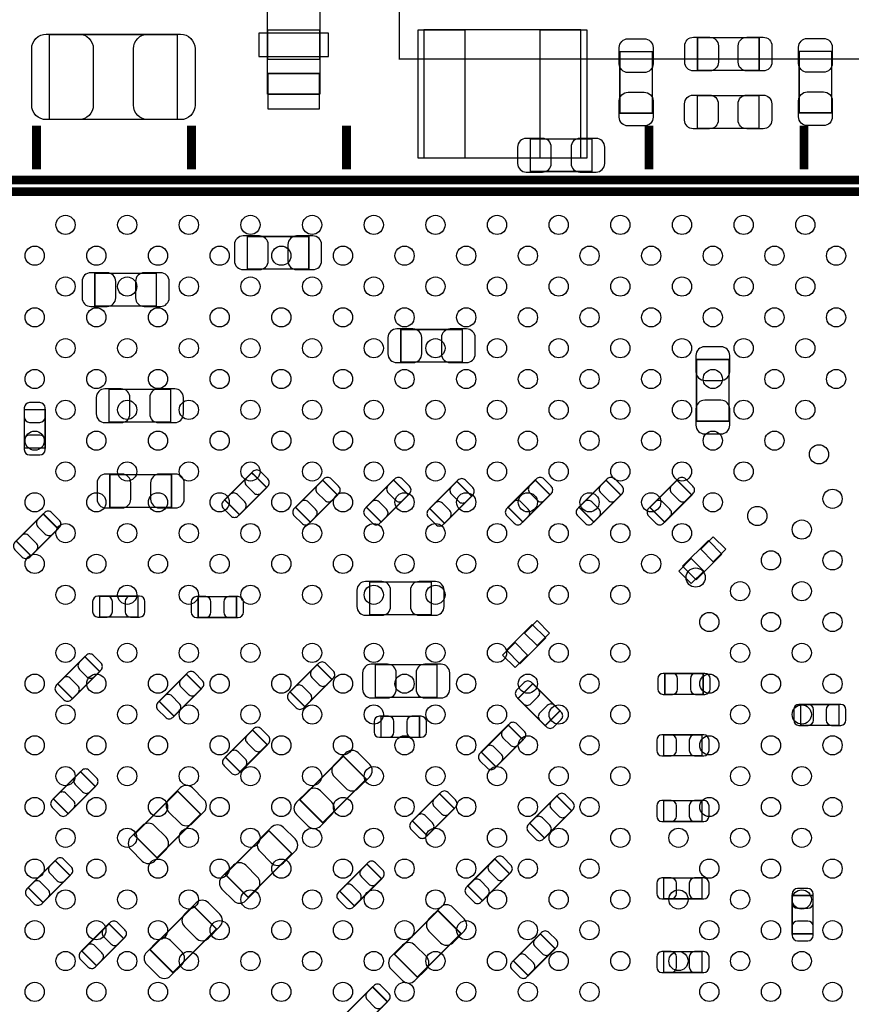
# Model space of a CAD drawing. Extents: x -23 to 100, y -8 to 64.
# Tile 10 of 15: x 33 to 47, y 23 to 40. Entities that reach past the tile are written whole.
import ezdxf

# ---------------------------------------------------------------- set-up
doc = ezdxf.new("R2010")
doc.units = 0
for name, color, linetype in [('PG_ASSEMBLY_BOTTOM', 43, 'CONTINUOUS'), ('PG_ASSEMBLY_TOP', 253, 'CONTINUOUS'), ('PIN_BOTTOM', 211, 'CONTINUOUS'), ('PIN_TOP', 173, 'CONTINUOUS')]:
    doc.layers.add(name, color=color, linetype=linetype)

msp = doc.modelspace()

# ---------------------------------------------------------------- linework, layer by layer
at = {"layer": 'PG_ASSEMBLY_BOTTOM'}
for points, const_width in [([(39.606474, 39.04996), (52.606702, 39.04996), (52.606702, 50.550064), (39.606474, 50.550064), (39.606474, 39.04996)], 0.0254), ([(41.862502, 37.674042), (41.862502, 37.114226), (42.922698, 37.114226), (42.922698, 37.674042), (41.862502, 37.674042)], 0.024892), ([(36.991036, 35.996372), (36.991036, 35.436556), (38.051232, 35.436556), (38.051232, 35.996372), (36.991036, 35.996372)], 0.024892), ([(35.428428, 34.801556), (35.428428, 35.361372), (34.368232, 35.361372), (34.368232, 34.801556), (35.428428, 34.801556)], 0.024892), ([(39.632636, 34.396172), (39.632636, 33.836356), (40.692832, 33.836356), (40.692832, 34.396172), (39.632636, 34.396172)], 0.024892), ([(44.72178, 32.819086), (45.281596, 32.819086), (45.281596, 33.879282), (44.72178, 33.879282), (44.72178, 32.819086)], 0.024892), ([(34.612834, 33.36417), (34.612834, 32.804354), (35.67303, 32.804354), (35.67303, 33.36417), (34.612834, 33.36417)], 0.024892), ([(33.154366, 32.357822), (33.514538, 32.357822), (33.514538, 33.017714), (33.154366, 33.017714), (33.154366, 32.357822)], 0.024892), ([(35.687508, 31.336234), (35.687508, 31.89605), (34.627312, 31.89605), (34.627312, 31.336234), (35.687508, 31.336234)], 0.024892), ([(36.602162, 31.463996), (36.856924, 31.209234), (37.323522, 31.675832), (37.06876, 31.930594), (36.602162, 31.463996)], 0.024892), ([(37.821362, 31.336996), (38.076124, 31.082234), (38.542722, 31.548832), (38.28796, 31.803594), (37.821362, 31.336996)], 0.024892), ([(39.040562, 31.336996), (39.295324, 31.082234), (39.761922, 31.548832), (39.50716, 31.803594), (39.040562, 31.336996)], 0.024892), ([(40.12946, 31.314898), (40.384222, 31.060136), (40.85082, 31.526734), (40.596058, 31.781496), (40.12946, 31.314898)], 0.024892), ([(41.478962, 31.336996), (41.733724, 31.082234), (42.200322, 31.548832), (41.94556, 31.803594), (41.478962, 31.336996)], 0.024892), ([(42.698162, 31.336996), (42.952924, 31.082234), (43.419522, 31.548832), (43.16476, 31.803594), (42.698162, 31.336996)], 0.024892), ([(43.917362, 31.336996), (44.172124, 31.082234), (44.638722, 31.548832), (44.38396, 31.803594), (43.917362, 31.336996)], 0.024892), ([(33.73628, 30.966918), (33.481518, 31.22168), (33.01492, 30.755082), (33.269682, 30.50032), (33.73628, 30.966918)], 0.024892), ([(39.097966, 30.048708), (39.097966, 29.488892), (40.158162, 29.488892), (40.158162, 30.048708), (39.097966, 30.048708)], 0.024892), ([(34.45002, 29.807154), (34.45002, 29.446982), (35.109912, 29.446982), (35.109912, 29.807154), (34.45002, 29.807154)], 0.024892), ([(36.80587, 29.439362), (36.80587, 29.799534), (36.145978, 29.799534), (36.145978, 29.439362), (36.80587, 29.439362)], 0.024892), ([(33.730184, 28.29941), (33.984946, 28.044648), (34.451544, 28.511246), (34.196782, 28.766008), (33.730184, 28.29941)], 0.024892), ([(37.728144, 28.16098), (37.982906, 27.906218), (38.449504, 28.372816), (38.194742, 28.627578), (37.728144, 28.16098)], 0.024892), ([(40.255698, 28.066492), (40.255698, 28.626308), (39.195502, 28.626308), (39.195502, 28.066492), (40.255698, 28.066492)], 0.024892), ([(35.475418, 27.997404), (35.73018, 27.742642), (36.196778, 28.20924), (35.942016, 28.464002), (35.475418, 27.997404)], 0.024892), ([(44.176188, 28.476956), (44.176188, 28.116784), (44.83608, 28.116784), (44.83608, 28.476956), (44.176188, 28.476956)], 0.024892), ([(41.905682, 28.30068), (41.65092, 28.045918), (42.117518, 27.57932), (42.37228, 27.834082), (41.905682, 28.30068)], 0.024892), ([(46.512988, 27.943556), (46.512988, 27.583384), (47.17288, 27.583384), (47.17288, 27.943556), (46.512988, 27.943556)], 0.024892), ([(39.294054, 27.739086), (39.294054, 27.378914), (39.953946, 27.378914), (39.953946, 27.739086), (39.294054, 27.739086)], 0.024892), ([(37.333936, 27.248866), (37.079174, 27.503628), (36.612576, 27.03703), (36.867338, 26.782268), (37.333936, 27.248866)], 0.024892), ([(41.73728, 27.334718), (41.482518, 27.58948), (41.01592, 27.122882), (41.270682, 26.86812), (41.73728, 27.334718)], 0.024892), ([(44.15663, 27.420824), (44.15663, 27.060652), (44.816522, 27.060652), (44.816522, 27.420824), (44.15663, 27.420824)], 0.024892), ([(39.04107, 26.656538), (38.645338, 27.05227), (37.89553, 26.302462), (38.291262, 25.90673), (39.04107, 26.656538)], 0.024892), ([(34.377122, 26.532078), (34.12236, 26.78684), (33.655762, 26.320242), (33.910524, 26.06548), (34.377122, 26.532078)], 0.024892), ([(35.04311, 25.700482), (35.438842, 25.30475), (36.18865, 26.054558), (35.792918, 26.45029), (35.04311, 25.700482)], 0.024892), ([(40.553386, 26.152094), (40.298624, 26.406856), (39.832026, 25.940258), (40.086788, 25.685496), (40.553386, 26.152094)], 0.024892), ([(42.57167, 26.112724), (42.316908, 26.367486), (41.85031, 25.900888), (42.105072, 25.646126), (42.57167, 26.112724)], 0.024892), ([(44.15663, 26.289254), (44.15663, 25.929082), (44.816522, 25.929082), (44.816522, 26.289254), (44.15663, 26.289254)], 0.024892), ([(37.75837, 25.373838), (37.362638, 25.76957), (36.61283, 25.019762), (37.008562, 24.62403), (37.75837, 25.373838)], 0.024892), ([(33.220152, 24.7904), (33.474914, 24.535638), (33.941512, 25.002236), (33.68675, 25.256998), (33.220152, 24.7904)], 0.024892), ([(41.505378, 25.031954), (41.250616, 25.286716), (40.784018, 24.820118), (41.03878, 24.565356), (41.505378, 25.031954)], 0.024892), ([(39.30142, 24.943562), (39.046658, 25.198324), (38.58006, 24.731726), (38.834822, 24.476964), (39.30142, 24.943562)], 0.024892), ([(44.15663, 24.958294), (44.15663, 24.598122), (44.816522, 24.598122), (44.816522, 24.958294), (44.15663, 24.958294)], 0.024892), ([(46.366684, 23.99538), (46.726856, 23.99538), (46.726856, 24.655272), (46.366684, 24.655272), (46.366684, 23.99538)], 0.024892), ([(35.31743, 23.724362), (35.713162, 23.32863), (36.46297, 24.078438), (36.067238, 24.47417), (35.31743, 23.724362)], 0.024892), ([(39.5224, 23.645622), (39.918132, 23.24989), (40.66794, 23.999698), (40.272208, 24.39543), (39.5224, 23.645622)], 0.024892), ([(34.14395, 23.703026), (34.398712, 23.448264), (34.86531, 23.914862), (34.610548, 24.169624), (34.14395, 23.703026)], 0.024892), ([(41.567354, 23.531576), (41.822116, 23.276814), (42.288714, 23.743412), (42.033952, 23.998174), (41.567354, 23.531576)], 0.024892), ([(44.15663, 23.69058), (44.15663, 23.330408), (44.816522, 23.330408), (44.816522, 23.69058), (44.15663, 23.69058)], 0.024892), ([(38.680898, 22.616414), (38.93566, 22.361652), (39.402258, 22.82825), (39.147496, 23.083012), (38.680898, 22.616414)], 0.024892)]:
    msp.add_lwpolyline(points, dxfattribs=dict(at, const_width=const_width))
for points in [[(37.341302, 38.445186), (37.341302, 40.144954), (38.241478, 40.144954), (38.241478, 38.445186), (37.341302, 38.445186)], [(44.925742, 30.765496), (44.48048, 30.320234), (44.713906, 30.086808), (45.159168, 30.53207), (44.925742, 30.765496)], [(41.894252, 29.322014), (41.44899, 28.876752), (41.682416, 28.643326), (42.127678, 29.088588), (41.894252, 29.322014)]]:
    msp.add_lwpolyline(points, dxfattribs=at)
for points in [[(37.341302, 39.045134), (38.241478, 39.045134), (38.241478, 39.545006), (37.341302, 39.545006)], [(37.341302, 38.445186), (38.241478, 38.445186), (38.241478, 38.794944), (37.341302, 38.794944)]]:
    msp.add_lwpolyline(points, close=True, dxfattribs=at)
at = {"layer": 'PG_ASSEMBLY_TOP'}
for points, const_width in [([(33.587436, 38.011608), (33.587436, 39.4716), (35.787584, 39.4716), (35.787584, 38.011608), (33.587436, 38.011608)], 0.024892), ([(44.73829, 38.855904), (44.73829, 39.41572), (45.798486, 39.41572), (45.798486, 38.855904), (44.73829, 38.855904)], 0.024892), ([(43.402504, 39.177722), (43.96232, 39.177722), (43.96232, 38.117526), (43.402504, 38.117526), (43.402504, 39.177722)], 0.024892), ([(46.48708, 39.18331), (47.046896, 39.18331), (47.046896, 38.123114), (46.48708, 38.123114), (46.48708, 39.18331)], 0.024892), ([(45.795946, 38.41877), (45.795946, 37.858954), (44.73575, 37.858954), (44.73575, 38.41877), (45.795946, 38.41877)], 0.024892), ([(33.363662, 37.90442), (33.363662, 37.154358)], 0.1524), ([(36.030662, 37.90442), (36.030662, 37.154358)], 0.1524), ([(38.697662, 37.90442), (38.697662, 37.154358)], 0.1524), ([(43.904662, 37.90442), (43.904662, 37.154358)], 0.1524), ([(46.571662, 37.90442), (46.571662, 37.154358)], 0.1524), ([(23.816564, 36.967414), (51.54676, 36.967414), (51.54676, 7.967218), (22.546564, 7.967218), (22.546564, 35.697414), (23.816564, 36.967414)], 0.1524)]:
    msp.add_lwpolyline(points, dxfattribs=dict(at, const_width=const_width))
msp.add_lwpolyline([(40.032178, 37.349938), (42.732198, 37.349938), (42.732198, 39.549832), (40.032178, 39.549832), (40.032178, 37.349938)], dxfattribs=at)
at = {"layer": 'PG_ASSEMBLY_TOP', "const_width": 0.1524}
msp.add_lwpolyline([(23.246588, 8.16737), (50.846736, 8.16737, 0.414127), (51.346608, 8.667242), (51.346608, 36.26739, 0.414127), (50.846736, 36.767262), (24.016716, 36.767262), (22.746716, 35.497262), (22.746716, 8.667242, 0.414127), (23.246588, 8.16737)], format="xyb", dxfattribs=at)
at = {"layer": 'PIN_BOTTOM'}
for points in [[(37.191442, 39.095045), (38.391338, 39.095045), (38.391338, 39.495095), (37.191442, 39.495095)], [(37.34689, 38.19017), (38.23589, 38.19017), (38.23589, 38.79977), (37.34689, 38.79977)], [(45.224072, 30.614874), (45.008546, 30.8304), (44.79302, 30.614874), (45.008546, 30.399348)], [(44.846628, 30.23743), (44.631102, 30.452956), (44.415576, 30.23743), (44.631102, 30.021904)], [(42.192582, 29.171392), (41.977056, 29.386918), (41.76153, 29.171392), (41.977056, 28.955866)], [(41.815138, 28.793948), (41.599612, 29.009474), (41.384086, 28.793948), (41.599612, 28.578422)]]:
    msp.add_lwpolyline(points, close=True, dxfattribs=at)
for points in [[(41.792652, 37.104066), (42.07256, 37.104066, 0.414846), (42.222674, 37.25418), (42.222674, 37.534088, 0.414846), (42.07256, 37.684202), (41.792652, 37.684202, 0.414846), (41.642538, 37.534088), (41.642538, 37.25418, 0.414846)], [(42.992548, 37.684202), (42.71264, 37.684202, 0.414846), (42.562526, 37.534088), (42.562526, 37.25418, 0.414846), (42.71264, 37.104066), (42.992548, 37.104066, 0.414846), (43.142662, 37.25418), (43.142662, 37.534088, 0.414846)], [(36.921186, 35.426396), (37.201094, 35.426396, 0.414846), (37.351208, 35.57651), (37.351208, 35.856418, 0.414846), (37.201094, 36.006532), (36.921186, 36.006532, 0.414846), (36.771072, 35.856418), (36.771072, 35.57651, 0.414846)], [(38.121082, 36.006532), (37.841174, 36.006532, 0.414846), (37.69106, 35.856418), (37.69106, 35.57651, 0.414846), (37.841174, 35.426396), (38.121082, 35.426396, 0.414846), (38.271196, 35.57651), (38.271196, 35.856418, 0.414846)], [(34.298382, 34.791396), (34.57829, 34.791396, 0.414846), (34.728404, 34.94151), (34.728404, 35.221418, 0.414846), (34.57829, 35.371532), (34.298382, 35.371532, 0.414846), (34.148268, 35.221418), (34.148268, 34.94151, 0.414846)], [(35.498278, 35.371532), (35.21837, 35.371532, 0.414846), (35.068256, 35.221418), (35.068256, 34.94151, 0.414846), (35.21837, 34.791396), (35.498278, 34.791396, 0.414846), (35.648392, 34.94151), (35.648392, 35.221418, 0.414846)], [(39.562786, 33.826196), (39.842694, 33.826196, 0.414846), (39.992808, 33.97631), (39.992808, 34.256218, 0.414846), (39.842694, 34.406332), (39.562786, 34.406332, 0.414846), (39.412672, 34.256218), (39.412672, 33.97631, 0.414846)], [(40.762682, 34.406332), (40.482774, 34.406332, 0.414846), (40.33266, 34.256218), (40.33266, 33.97631, 0.414846), (40.482774, 33.826196), (40.762682, 33.826196, 0.414846), (40.912796, 33.97631), (40.912796, 34.256218, 0.414846)], [(44.71162, 33.949132), (44.71162, 33.669224, 0.414846), (44.861734, 33.51911), (45.141642, 33.51911, 0.414846), (45.291756, 33.669224), (45.291756, 33.949132, 0.414846), (45.141642, 34.099246), (44.861734, 34.099246, 0.414846)], [(34.542984, 32.794194), (34.822892, 32.794194, 0.414846), (34.973006, 32.944308), (34.973006, 33.224216, 0.414846), (34.822892, 33.37433), (34.542984, 33.37433, 0.414846), (34.39287, 33.224216), (34.39287, 32.944308, 0.414846)], [(35.74288, 33.37433), (35.462972, 33.37433, 0.414846), (35.312858, 33.224216), (35.312858, 32.944308, 0.414846), (35.462972, 32.794194), (35.74288, 32.794194, 0.414846), (35.892994, 32.944308), (35.892994, 33.224216, 0.414846)], [(33.154366, 33.047686), (33.154366, 32.887666, 0.413587), (33.244536, 32.79775), (33.424368, 32.79775, 0.413587), (33.514538, 32.887666), (33.514538, 33.047686, 0.413587), (33.424368, 33.137602), (33.244536, 33.137602, 0.413587)], [(45.291756, 32.749236), (45.291756, 33.029144, 0.414846), (45.141642, 33.179258), (44.861734, 33.179258, 0.414846), (44.71162, 33.029144), (44.71162, 32.749236, 0.414846), (44.861734, 32.599122), (45.141642, 32.599122, 0.414846)], [(33.514538, 32.32785), (33.514538, 32.48787, 0.413587), (33.424368, 32.577786), (33.244536, 32.577786, 0.413587), (33.154366, 32.48787), (33.154366, 32.32785, 0.413587), (33.244536, 32.237934), (33.424368, 32.237934, 0.413587)], [(34.557462, 31.326074), (34.83737, 31.326074, 0.414846), (34.987484, 31.476188), (34.987484, 31.756096, 0.414846), (34.83737, 31.90621), (34.557462, 31.90621, 0.414846), (34.407348, 31.756096), (34.407348, 31.476188, 0.414846)], [(35.757358, 31.90621), (35.47745, 31.90621, 0.414846), (35.327336, 31.756096), (35.327336, 31.476188, 0.414846), (35.47745, 31.326074), (35.757358, 31.326074, 0.414846), (35.907472, 31.476188), (35.907472, 31.756096, 0.414846)], [(37.089842, 31.951676), (36.976812, 31.838646, 0.414276), (36.977066, 31.711138), (37.104066, 31.584138, 0.414276), (37.231574, 31.583884), (37.344604, 31.696914, 0.414276), (37.34435, 31.824422), (37.21735, 31.951422, 0.414276)], [(38.309042, 31.824676), (38.196012, 31.711646, 0.414276), (38.196266, 31.584138), (38.323266, 31.457138, 0.414276), (38.450774, 31.456884), (38.563804, 31.569914, 0.414276), (38.56355, 31.697422), (38.43655, 31.824422, 0.414276)], [(39.528242, 31.824676), (39.415212, 31.711646, 0.414276), (39.415466, 31.584138), (39.542466, 31.457138, 0.414276), (39.669974, 31.456884), (39.783004, 31.569914, 0.414276), (39.78275, 31.697422), (39.65575, 31.824422, 0.414276)], [(40.61714, 31.802578), (40.50411, 31.689548, 0.414276), (40.504364, 31.56204), (40.631364, 31.43504, 0.414276), (40.758872, 31.434786), (40.871902, 31.547816, 0.414276), (40.871648, 31.675324), (40.744648, 31.802324, 0.414276)], [(41.966642, 31.824676), (41.853612, 31.711646, 0.414276), (41.853866, 31.584138), (41.980866, 31.457138, 0.414276), (42.108374, 31.456884), (42.221404, 31.569914, 0.414276), (42.22115, 31.697422), (42.09415, 31.824422, 0.414276)], [(43.185842, 31.824676), (43.072812, 31.711646, 0.414276), (43.073066, 31.584138), (43.200066, 31.457138, 0.414276), (43.327574, 31.456884), (43.440604, 31.569914, 0.414276), (43.44035, 31.697422), (43.31335, 31.824422, 0.414276)], [(44.405042, 31.824676), (44.292012, 31.711646, 0.414276), (44.292266, 31.584138), (44.419266, 31.457138, 0.414276), (44.546774, 31.456884), (44.659804, 31.569914, 0.414276), (44.65955, 31.697422), (44.53255, 31.824422, 0.414276)], [(36.835842, 31.188152), (36.948872, 31.301182, 0.414276), (36.948618, 31.42869), (36.821618, 31.55569, 0.414276), (36.69411, 31.555944), (36.58108, 31.442914, 0.414276), (36.581334, 31.315406), (36.708334, 31.188406, 0.414276)], [(38.055042, 31.061152), (38.168072, 31.174182, 0.414276), (38.167818, 31.30169), (38.040818, 31.42869, 0.414276), (37.91331, 31.428944), (37.80028, 31.315914, 0.414276), (37.800534, 31.188406), (37.927534, 31.061406, 0.414276)], [(39.274242, 31.061152), (39.387272, 31.174182, 0.414276), (39.387018, 31.30169), (39.260018, 31.42869, 0.414276), (39.13251, 31.428944), (39.01948, 31.315914, 0.414276), (39.019734, 31.188406), (39.146734, 31.061406, 0.414276)], [(40.36314, 31.039054), (40.47617, 31.152084, 0.414276), (40.475916, 31.279592), (40.348916, 31.406592, 0.414276), (40.221408, 31.406846), (40.108378, 31.293816, 0.414276), (40.108632, 31.166308), (40.235632, 31.039308, 0.414276)], [(41.712642, 31.061152), (41.825672, 31.174182, 0.414276), (41.825418, 31.30169), (41.698418, 31.42869, 0.414276), (41.57091, 31.428944), (41.45788, 31.315914, 0.414276), (41.458134, 31.188406), (41.585134, 31.061406, 0.414276)], [(42.931842, 31.061152), (43.044872, 31.174182, 0.414276), (43.044618, 31.30169), (42.917618, 31.42869, 0.414276), (42.79011, 31.428944), (42.67708, 31.315914, 0.414276), (42.677334, 31.188406), (42.804334, 31.061406, 0.414276)], [(44.151042, 31.061152), (44.264072, 31.174182, 0.414276), (44.263818, 31.30169), (44.136818, 31.42869, 0.414276), (44.00931, 31.428944), (43.89628, 31.315914, 0.414276), (43.896534, 31.188406), (44.023534, 31.061406, 0.414276)], [(33.5026, 31.242762), (33.38957, 31.129732, 0.414276), (33.389824, 31.002224), (33.516824, 30.875224, 0.414276), (33.644332, 30.87497), (33.757362, 30.988, 0.414276), (33.757108, 31.115508), (33.630108, 31.242508, 0.414276)], [(33.2486, 30.479238), (33.36163, 30.592268, 0.414276), (33.361376, 30.719776), (33.234376, 30.846776, 0.414276), (33.106868, 30.84703), (32.993838, 30.734, 0.414276), (32.994092, 30.606492), (33.121092, 30.479492, 0.414276)], [(39.028116, 29.478732), (39.308024, 29.478732, 0.414846), (39.458138, 29.628846), (39.458138, 29.908754, 0.414846), (39.308024, 30.058868), (39.028116, 30.058868, 0.414846), (38.878002, 29.908754), (38.878002, 29.628846, 0.414846)], [(40.228012, 30.058868), (39.948104, 30.058868, 0.414846), (39.79799, 29.908754), (39.79799, 29.628846, 0.414846), (39.948104, 29.478732), (40.228012, 29.478732, 0.414846), (40.378126, 29.628846), (40.378126, 29.908754, 0.414846)], [(34.420048, 29.446982), (34.580068, 29.446982, 0.413587), (34.669984, 29.537152), (34.669984, 29.716984, 0.413587), (34.580068, 29.807154), (34.420048, 29.807154, 0.413587), (34.330132, 29.716984), (34.330132, 29.537152, 0.413587)], [(35.139884, 29.807154), (34.979864, 29.807154, 0.413587), (34.889948, 29.716984), (34.889948, 29.537152, 0.413587), (34.979864, 29.446982), (35.139884, 29.446982, 0.413587), (35.2298, 29.537152), (35.2298, 29.716984, 0.413587)], [(36.116006, 29.439362), (36.276026, 29.439362, 0.413587), (36.365942, 29.529532), (36.365942, 29.709364, 0.413587), (36.276026, 29.799534), (36.116006, 29.799534, 0.413587), (36.02609, 29.709364), (36.02609, 29.529532, 0.413587)], [(36.835842, 29.799534), (36.675822, 29.799534, 0.413587), (36.585906, 29.709364), (36.585906, 29.529532, 0.413587), (36.675822, 29.439362), (36.835842, 29.439362, 0.413587), (36.925758, 29.529532), (36.925758, 29.709364, 0.413587)], [(34.217864, 28.78709), (34.104834, 28.67406, 0.414276), (34.105088, 28.546552), (34.232088, 28.419552, 0.414276), (34.359596, 28.419298), (34.472626, 28.532328, 0.414276), (34.472372, 28.659836), (34.345372, 28.786836, 0.414276)], [(38.215824, 28.64866), (38.102794, 28.53563, 0.414276), (38.103048, 28.408122), (38.230048, 28.281122, 0.414276), (38.357556, 28.280868), (38.470586, 28.393898, 0.414276), (38.470332, 28.521406), (38.343332, 28.648406, 0.414276)], [(39.125652, 28.056332), (39.40556, 28.056332, 0.414846), (39.555674, 28.206446), (39.555674, 28.486354, 0.414846), (39.40556, 28.636468), (39.125652, 28.636468, 0.414846), (38.975538, 28.486354), (38.975538, 28.206446, 0.414846)], [(40.325548, 28.636468), (40.04564, 28.636468, 0.414846), (39.895526, 28.486354), (39.895526, 28.206446, 0.414846), (40.04564, 28.056332), (40.325548, 28.056332, 0.414846), (40.475662, 28.206446), (40.475662, 28.486354, 0.414846)], [(35.963098, 28.485084), (35.850068, 28.372054, 0.414276), (35.850322, 28.244546), (35.977322, 28.117546, 0.414276), (36.10483, 28.117292), (36.21786, 28.230322, 0.414276), (36.217606, 28.35783), (36.090606, 28.48483, 0.414276)], [(44.146216, 28.116784), (44.306236, 28.116784, 0.413587), (44.396152, 28.206954), (44.396152, 28.386786, 0.413587), (44.306236, 28.476956), (44.146216, 28.476956, 0.413587), (44.0563, 28.386786), (44.0563, 28.206954, 0.413587)], [(44.866052, 28.476956), (44.706032, 28.476956, 0.413587), (44.616116, 28.386786), (44.616116, 28.206954, 0.413587), (44.706032, 28.116784), (44.866052, 28.116784, 0.413587), (44.955968, 28.206954), (44.955968, 28.386786, 0.413587)], [(33.963864, 28.023566), (34.076894, 28.136596, 0.414276), (34.07664, 28.264104), (33.94964, 28.391104, 0.414276), (33.822132, 28.391358), (33.709102, 28.278328, 0.414276), (33.709356, 28.15082), (33.836356, 28.02382, 0.414276)], [(41.629838, 28.067), (41.742868, 27.95397, 0.414276), (41.870376, 27.954224), (41.997376, 28.081224, 0.414276), (41.99763, 28.208732), (41.8846, 28.321762, 0.414276), (41.757092, 28.321508), (41.630092, 28.194508, 0.414276)], [(37.961824, 27.885136), (38.074854, 27.998166, 0.414276), (38.0746, 28.125674), (37.9476, 28.252674, 0.414276), (37.820092, 28.252928), (37.707062, 28.139898, 0.414276), (37.707316, 28.01239), (37.834316, 27.88539, 0.414276)], [(35.709098, 27.72156), (35.822128, 27.83459, 0.414276), (35.821874, 27.962098), (35.694874, 28.089098, 0.414276), (35.567366, 28.089352), (35.454336, 27.976322, 0.414276), (35.45459, 27.848814), (35.58159, 27.721814, 0.414276)], [(42.393362, 27.813), (42.280332, 27.92603, 0.414276), (42.152824, 27.925776), (42.025824, 27.798776, 0.414276), (42.02557, 27.671268), (42.1386, 27.558238, 0.414276), (42.266108, 27.558492), (42.393108, 27.685492, 0.414276)], [(46.483016, 27.583384), (46.643036, 27.583384, 0.413587), (46.732952, 27.673554), (46.732952, 27.853386, 0.413587), (46.643036, 27.943556), (46.483016, 27.943556, 0.413587), (46.3931, 27.853386), (46.3931, 27.673554, 0.413587)], [(47.202852, 27.943556), (47.042832, 27.943556, 0.413587), (46.952916, 27.853386), (46.952916, 27.673554, 0.413587), (47.042832, 27.583384), (47.202852, 27.583384, 0.413587), (47.292768, 27.673554), (47.292768, 27.853386, 0.413587)], [(39.264082, 27.378914), (39.424102, 27.378914, 0.413587), (39.514018, 27.469084), (39.514018, 27.648916, 0.413587), (39.424102, 27.739086), (39.264082, 27.739086, 0.413587), (39.174166, 27.648916), (39.174166, 27.469084, 0.413587)], [(39.983918, 27.739086), (39.823898, 27.739086, 0.413587), (39.733982, 27.648916), (39.733982, 27.469084, 0.413587), (39.823898, 27.378914), (39.983918, 27.378914, 0.413587), (40.073834, 27.469084), (40.073834, 27.648916, 0.413587)], [(41.5036, 27.610562), (41.39057, 27.497532, 0.414276), (41.390824, 27.370024), (41.517824, 27.243024, 0.414276), (41.645332, 27.24277), (41.758362, 27.3558, 0.414276), (41.758108, 27.483308), (41.631108, 27.610308, 0.414276)], [(37.100256, 27.52471), (36.987226, 27.41168, 0.414276), (36.98748, 27.284172), (37.11448, 27.157172, 0.414276), (37.241988, 27.156918), (37.355018, 27.269948, 0.414276), (37.354764, 27.397456), (37.227764, 27.524456, 0.414276)], [(44.126658, 27.060652), (44.286678, 27.060652, 0.413587), (44.376594, 27.150822), (44.376594, 27.330654, 0.413587), (44.286678, 27.420824), (44.126658, 27.420824, 0.413587), (44.036742, 27.330654), (44.036742, 27.150822, 0.413587)], [(44.846494, 27.420824), (44.686474, 27.420824, 0.413587), (44.596558, 27.330654), (44.596558, 27.150822, 0.413587), (44.686474, 27.060652), (44.846494, 27.060652, 0.413587), (44.93641, 27.150822), (44.93641, 27.330654, 0.413587)], [(36.846256, 26.761186), (36.959286, 26.874216, 0.414276), (36.959032, 27.001724), (36.832032, 27.128724, 0.414276), (36.704524, 27.128978), (36.591494, 27.015948, 0.414276), (36.591748, 26.88844), (36.718748, 26.76144, 0.414276)], [(38.687502, 27.108912), (38.489636, 26.911046, 0.415009), (38.489636, 26.698702), (38.687502, 26.500836, 0.415009), (38.899846, 26.500836), (39.097712, 26.698702, 0.415009), (39.097712, 26.911046), (38.899846, 27.108912, 0.415009)], [(41.2496, 26.847038), (41.36263, 26.960068, 0.414276), (41.362376, 27.087576), (41.235376, 27.214576, 0.414276), (41.107868, 27.21483), (40.994838, 27.1018, 0.414276), (40.995092, 26.974292), (41.122092, 26.847292, 0.414276)], [(34.143442, 26.807922), (34.030412, 26.694892, 0.414276), (34.030666, 26.567384), (34.157666, 26.440384, 0.414276), (34.285174, 26.44013), (34.398204, 26.55316, 0.414276), (34.39795, 26.680668), (34.27095, 26.807668, 0.414276)], [(33.889442, 26.044398), (34.002472, 26.157428, 0.414276), (34.002218, 26.284936), (33.875218, 26.411936, 0.414276), (33.74771, 26.41219), (33.63468, 26.29916, 0.414276), (33.634934, 26.171652), (33.761934, 26.044652, 0.414276)], [(35.835082, 26.506932), (35.637216, 26.309066, 0.415009), (35.637216, 26.096722), (35.835082, 25.898856, 0.415009), (36.047426, 25.898856), (36.245292, 26.096722, 0.415009), (36.245292, 26.309066), (36.047426, 26.506932, 0.415009)], [(38.249098, 25.850088), (38.446964, 26.047954, 0.415009), (38.446964, 26.260298), (38.249098, 26.458164, 0.415009), (38.036754, 26.458164), (37.838888, 26.260298, 0.415009), (37.838888, 26.047954), (38.036754, 25.850088, 0.415009)], [(40.319706, 26.427938), (40.206676, 26.314908, 0.414276), (40.20693, 26.1874), (40.33393, 26.0604, 0.414276), (40.461438, 26.060146), (40.574468, 26.173176, 0.414276), (40.574214, 26.300684), (40.447214, 26.427684, 0.414276)], [(42.33799, 26.388568), (42.22496, 26.275538, 0.414276), (42.225214, 26.14803), (42.352214, 26.02103, 0.414276), (42.479722, 26.020776), (42.592752, 26.133806, 0.414276), (42.592498, 26.261314), (42.465498, 26.388314, 0.414276)], [(44.126658, 25.929082), (44.286678, 25.929082, 0.413587), (44.376594, 26.019252), (44.376594, 26.199084, 0.413587), (44.286678, 26.289254), (44.126658, 26.289254, 0.413587), (44.036742, 26.199084), (44.036742, 26.019252, 0.413587)], [(44.846494, 26.289254), (44.686474, 26.289254, 0.413587), (44.596558, 26.199084), (44.596558, 26.019252, 0.413587), (44.686474, 25.929082), (44.846494, 25.929082, 0.413587), (44.93641, 26.019252), (44.93641, 26.199084, 0.413587)], [(40.065706, 25.664414), (40.178736, 25.777444, 0.414276), (40.178482, 25.904952), (40.051482, 26.031952, 0.414276), (39.923974, 26.032206), (39.810944, 25.919176, 0.414276), (39.811198, 25.791668), (39.938198, 25.664668, 0.414276)], [(42.08399, 25.625044), (42.19702, 25.738074, 0.414276), (42.196766, 25.865582), (42.069766, 25.992582, 0.414276), (41.942258, 25.992836), (41.829228, 25.879806, 0.414276), (41.829482, 25.752298), (41.956482, 25.625298, 0.414276)], [(35.396678, 25.248108), (35.594544, 25.445974, 0.415009), (35.594544, 25.658318), (35.396678, 25.856184, 0.415009), (35.184334, 25.856184), (34.986468, 25.658318, 0.415009), (34.986468, 25.445974), (35.184334, 25.248108, 0.415009)], [(37.404802, 25.826212), (37.206936, 25.628346, 0.415009), (37.206936, 25.416002), (37.404802, 25.218136, 0.415009), (37.617146, 25.218136), (37.815012, 25.416002, 0.415009), (37.815012, 25.628346), (37.617146, 25.826212, 0.415009)], [(33.707832, 25.27808), (33.594802, 25.16505, 0.414276), (33.595056, 25.037542), (33.722056, 24.910542, 0.414276), (33.849564, 24.910288), (33.962594, 25.023318, 0.414276), (33.96234, 25.150826), (33.83534, 25.277826, 0.414276)], [(39.06774, 25.219406), (38.95471, 25.106376, 0.414276), (38.954964, 24.978868), (39.081964, 24.851868, 0.414276), (39.209472, 24.851614), (39.322502, 24.964644, 0.414276), (39.322248, 25.092152), (39.195248, 25.219152, 0.414276)], [(41.271698, 25.307798), (41.158668, 25.194768, 0.414276), (41.158922, 25.06726), (41.285922, 24.94026, 0.414276), (41.41343, 24.940006), (41.52646, 25.053036, 0.414276), (41.526206, 25.180544), (41.399206, 25.307544, 0.414276)], [(36.966398, 24.567388), (37.164264, 24.765254, 0.415009), (37.164264, 24.977598), (36.966398, 25.175464, 0.415009), (36.754054, 25.175464), (36.556188, 24.977598, 0.415009), (36.556188, 24.765254), (36.754054, 24.567388, 0.415009)], [(33.453832, 24.514556), (33.566862, 24.627586, 0.414276), (33.566608, 24.755094), (33.439608, 24.882094, 0.414276), (33.3121, 24.882348), (33.19907, 24.769318, 0.414276), (33.199324, 24.64181), (33.326324, 24.51481, 0.414276)], [(41.017698, 24.544274), (41.130728, 24.657304, 0.414276), (41.130474, 24.784812), (41.003474, 24.911812, 0.414276), (40.875966, 24.912066), (40.762936, 24.799036, 0.414276), (40.76319, 24.671528), (40.89019, 24.544528, 0.414276)], [(44.126658, 24.598122), (44.286678, 24.598122, 0.413587), (44.376594, 24.688292), (44.376594, 24.868124, 0.413587), (44.286678, 24.958294), (44.126658, 24.958294, 0.413587), (44.036742, 24.868124), (44.036742, 24.688292, 0.413587)], [(44.846494, 24.958294), (44.686474, 24.958294, 0.413587), (44.596558, 24.868124), (44.596558, 24.688292, 0.413587), (44.686474, 24.598122), (44.846494, 24.598122, 0.413587), (44.93641, 24.688292), (44.93641, 24.868124, 0.413587)], [(38.81374, 24.455882), (38.92677, 24.568912, 0.414276), (38.926516, 24.69642), (38.799516, 24.82342, 0.414276), (38.672008, 24.823674), (38.558978, 24.710644, 0.414276), (38.559232, 24.583136), (38.686232, 24.456136, 0.414276)], [(46.366684, 24.685244), (46.366684, 24.525224, 0.413587), (46.456854, 24.435308), (46.636686, 24.435308, 0.413587), (46.726856, 24.525224), (46.726856, 24.685244, 0.413587), (46.636686, 24.77516), (46.456854, 24.77516, 0.413587)], [(36.109402, 24.530812), (35.911536, 24.332946, 0.415009), (35.911536, 24.120602), (36.109402, 23.922736, 0.415009), (36.321746, 23.922736), (36.519612, 24.120602, 0.415009), (36.519612, 24.332946), (36.321746, 24.530812, 0.415009)], [(40.314372, 24.452072), (40.116506, 24.254206, 0.415009), (40.116506, 24.041862), (40.314372, 23.843996, 0.415009), (40.526716, 23.843996), (40.724582, 24.041862, 0.415009), (40.724582, 24.254206), (40.526716, 24.452072, 0.415009)], [(34.63163, 24.190706), (34.5186, 24.077676, 0.414276), (34.518854, 23.950168), (34.645854, 23.823168, 0.414276), (34.773362, 23.822914), (34.886392, 23.935944, 0.414276), (34.886138, 24.063452), (34.759138, 24.190452, 0.414276)], [(46.726856, 23.965408), (46.726856, 24.125428, 0.413587), (46.636686, 24.215344), (46.456854, 24.215344, 0.413587), (46.366684, 24.125428), (46.366684, 23.965408, 0.413587), (46.456854, 23.875492), (46.636686, 23.875492, 0.413587)], [(35.670998, 23.271988), (35.868864, 23.469854, 0.415009), (35.868864, 23.682198), (35.670998, 23.880064, 0.415009), (35.458654, 23.880064), (35.260788, 23.682198, 0.415009), (35.260788, 23.469854), (35.458654, 23.271988, 0.415009)], [(42.055034, 24.019256), (41.942004, 23.906226, 0.414276), (41.942258, 23.778718), (42.069258, 23.651718, 0.414276), (42.196766, 23.651464), (42.309796, 23.764494, 0.414276), (42.309542, 23.892002), (42.182542, 24.019002, 0.414276)], [(34.37763, 23.427182), (34.49066, 23.540212, 0.414276), (34.490406, 23.66772), (34.363406, 23.79472, 0.414276), (34.235898, 23.794974), (34.122868, 23.681944, 0.414276), (34.123122, 23.554436), (34.250122, 23.427436, 0.414276)], [(39.875968, 23.193248), (40.073834, 23.391114, 0.415009), (40.073834, 23.603458), (39.875968, 23.801324, 0.415009), (39.663624, 23.801324), (39.465758, 23.603458, 0.415009), (39.465758, 23.391114), (39.663624, 23.193248, 0.415009)], [(41.801034, 23.255732), (41.914064, 23.368762, 0.414276), (41.91381, 23.49627), (41.78681, 23.62327, 0.414276), (41.659302, 23.623524), (41.546272, 23.510494, 0.414276), (41.546526, 23.382986), (41.673526, 23.255986, 0.414276)], [(44.126658, 23.330408), (44.286678, 23.330408, 0.413587), (44.376594, 23.420578), (44.376594, 23.60041, 0.413587), (44.286678, 23.69058), (44.126658, 23.69058, 0.413587), (44.036742, 23.60041), (44.036742, 23.420578, 0.413587)], [(44.846494, 23.69058), (44.686474, 23.69058, 0.413587), (44.596558, 23.60041), (44.596558, 23.420578, 0.413587), (44.686474, 23.330408), (44.846494, 23.330408, 0.413587), (44.93641, 23.420578), (44.93641, 23.60041, 0.413587)], [(39.168578, 23.104094), (39.055548, 22.991064, 0.414276), (39.055802, 22.863556), (39.182802, 22.736556, 0.414276), (39.31031, 22.736302), (39.42334, 22.849332, 0.414276), (39.423086, 22.97684), (39.296086, 23.10384, 0.414276)]]:
    msp.add_lwpolyline(points, format="xyb", close=True, dxfattribs=at)
at = {"layer": 'PIN_TOP'}
for points in [[(39.933118, 37.345112), (39.933118, 39.554912), (40.733218, 39.554912), (40.733218, 37.345112)], [(42.031158, 37.345112), (42.031158, 39.554912), (42.831258, 39.554912), (42.831258, 37.345112)]]:
    msp.add_lwpolyline(points, close=True, dxfattribs=at)
for points in [[(33.532572, 39.47668), (34.092388, 39.47668, -0.414709), (34.342578, 39.22649), (34.342578, 38.256718, -0.414709), (34.092388, 38.006528), (33.532572, 38.006528, -0.414709), (33.282382, 38.256718), (33.282382, 39.22649, -0.414709)], [(35.842448, 38.006528), (35.282632, 38.006528, -0.414709), (35.032442, 38.256718), (35.032442, 39.22649, -0.414709), (35.282632, 39.47668), (35.842448, 39.47668, -0.414709), (36.092638, 39.22649), (36.092638, 38.256718, -0.414709)], [(43.97248, 39.247572), (43.97248, 38.967664, -0.414846), (43.822366, 38.81755), (43.542458, 38.81755, -0.414846), (43.392344, 38.967664), (43.392344, 39.247572, -0.414846), (43.542458, 39.397686), (43.822366, 39.397686, -0.414846)], [(44.66844, 39.42588), (44.948348, 39.42588, -0.414846), (45.098462, 39.275766), (45.098462, 38.995858, -0.414846), (44.948348, 38.845744), (44.66844, 38.845744, -0.414846), (44.518326, 38.995858), (44.518326, 39.275766, -0.414846)], [(45.868336, 38.845744), (45.588428, 38.845744, -0.414846), (45.438314, 38.995858), (45.438314, 39.275766, -0.414846), (45.588428, 39.42588), (45.868336, 39.42588, -0.414846), (46.01845, 39.275766), (46.01845, 38.995858, -0.414846)], [(47.057056, 39.25316), (47.057056, 38.973252, -0.414846), (46.906942, 38.823138), (46.627034, 38.823138, -0.414846), (46.47692, 38.973252), (46.47692, 39.25316, -0.414846), (46.627034, 39.403274), (46.906942, 39.403274, -0.414846)], [(43.392344, 38.047676), (43.392344, 38.327584, -0.414846), (43.542458, 38.477698), (43.822366, 38.477698, -0.414846), (43.97248, 38.327584), (43.97248, 38.047676, -0.414846), (43.822366, 37.897562), (43.542458, 37.897562, -0.414846)], [(46.47692, 38.053264), (46.47692, 38.333172, -0.414846), (46.627034, 38.483286), (46.906942, 38.483286, -0.414846), (47.057056, 38.333172), (47.057056, 38.053264, -0.414846), (46.906942, 37.90315), (46.627034, 37.90315, -0.414846)], [(44.6659, 38.42893), (44.945808, 38.42893, -0.414846), (45.095922, 38.278816), (45.095922, 37.998908, -0.414846), (44.945808, 37.848794), (44.6659, 37.848794, -0.414846), (44.515786, 37.998908), (44.515786, 38.278816, -0.414846)], [(45.865796, 37.848794), (45.585888, 37.848794, -0.414846), (45.435774, 37.998908), (45.435774, 38.278816, -0.414846), (45.585888, 38.42893), (45.865796, 38.42893, -0.414846), (46.01591, 38.278816), (46.01591, 37.998908, -0.414846)]]:
    msp.add_lwpolyline(points, format="xyb", close=True, dxfattribs=at)
for centre in [(33.86455, 36.195254), (34.925254, 36.195254), (35.985958, 36.195254), (37.046662, 36.195254), (38.107366, 36.195254), (39.16807, 36.195254), (40.228774, 36.195254), (41.289224, 36.195254), (42.349928, 36.195254), (43.410632, 36.195254), (44.471336, 36.195254), (45.53204, 36.195254), (46.59249, 36.195254), (33.334452, 35.664902), (34.395156, 35.664902), (35.455606, 35.664902), (36.51631, 35.664902), (37.577014, 35.664902), (38.637718, 35.664902), (39.698168, 35.664902), (40.758872, 35.664902), (41.819576, 35.664902), (42.88028, 35.664902), (43.940984, 35.664902), (45.001688, 35.664902), (46.062138, 35.664902), (47.122842, 35.664902), (33.86455, 35.13455), (34.925254, 35.13455), (35.985958, 35.13455), (37.046662, 35.13455), (38.107366, 35.13455), (39.16807, 35.13455), (40.228774, 35.13455), (41.289224, 35.13455), (42.349928, 35.13455), (43.410632, 35.13455), (44.471336, 35.13455), (45.53204, 35.13455), (46.59249, 35.13455), (33.334452, 34.604198), (34.395156, 34.604198), (35.455606, 34.604198), (36.51631, 34.604198), (37.577014, 34.604198), (38.637718, 34.604198), (39.698168, 34.604198), (40.758872, 34.604198), (41.819576, 34.604198), (42.88028, 34.604198), (43.940984, 34.604198), (45.001688, 34.604198), (46.062138, 34.604198), (47.122842, 34.604198), (33.86455, 34.073846), (34.925254, 34.073846), (35.985958, 34.073846), (37.046662, 34.073846), (38.107366, 34.073846), (39.16807, 34.073846), (40.228774, 34.073846), (41.289224, 34.073846), (42.349928, 34.073846), (43.410632, 34.073846), (44.471336, 34.073846), (45.53204, 34.073846), (46.59249, 34.073846), (33.334452, 33.543494), (34.395156, 33.543494), (35.455606, 33.543494), (36.51631, 33.543494), (37.577014, 33.543494), (38.637718, 33.543494), (39.698168, 33.543494), (40.758872, 33.543494), (41.819576, 33.543494), (42.88028, 33.543494), (43.940984, 33.543494), (45.001688, 33.543494), (46.062138, 33.543494), (47.122842, 33.543494), (33.86455, 33.013142), (34.925254, 33.013142), (35.985958, 33.013142), (37.046662, 33.013142), (38.107366, 33.013142), (39.16807, 33.013142), (40.228774, 33.013142), (41.289224, 33.013142), (42.349928, 33.013142), (43.410632, 33.013142), (44.471336, 33.013142), (45.53204, 33.013142), (46.59249, 33.013142), (33.334452, 32.48279), (34.395156, 32.48279), (35.455606, 32.48279), (36.51631, 32.48279), (37.577014, 32.48279), (38.637718, 32.48279), (39.698168, 32.48279), (40.758872, 32.48279), (41.819576, 32.48279), (42.88028, 32.48279), (43.940984, 32.48279), (45.001688, 32.48279), (46.062138, 32.48279), (46.82744, 32.248094), (33.86455, 31.952692), (34.925254, 31.952692), (35.985958, 31.952692), (37.046662, 31.952692), (38.107366, 31.952692), (39.16807, 31.952692), (40.228774, 31.952692), (41.289224, 31.952692), (42.349928, 31.952692), (43.410632, 31.952692), (44.471336, 31.952692), (45.53204, 31.952692), (33.334452, 31.42234), (34.395156, 31.42234), (35.455606, 31.42234), (36.51631, 31.42234), (37.577014, 31.42234), (38.637718, 31.42234), (39.698168, 31.42234), (40.758872, 31.42234), (41.819576, 31.42234), (42.88028, 31.42234), (43.940984, 31.42234), (45.001688, 31.42234), (47.062136, 31.482792), (45.766736, 31.18739), (33.86455, 30.891988), (34.925254, 30.891988), (35.985958, 30.891988), (37.046662, 30.891988), (38.107366, 30.891988), (39.16807, 30.891988), (40.228774, 30.891988), (41.289224, 30.891988), (42.349928, 30.891988), (43.410632, 30.891988), (44.471336, 30.891988), (46.532038, 30.952694), (33.334452, 30.361636), (34.395156, 30.361636), (35.455606, 30.361636), (36.51631, 30.361636), (37.577014, 30.361636), (38.637718, 30.361636), (39.698168, 30.361636), (40.758872, 30.361636), (41.819576, 30.361636), (42.88028, 30.361636), (43.940984, 30.361636), (46.001686, 30.422342), (47.062136, 30.422342), (44.706032, 30.126686), (33.86455, 29.831284), (34.925254, 29.831284), (35.985958, 29.831284), (37.046662, 29.831284), (38.107366, 29.831284), (39.16807, 29.831284), (40.228774, 29.831284), (41.289224, 29.831284), (42.349928, 29.831284), (43.410632, 29.831284), (45.471334, 29.89199), (46.532038, 29.89199), (44.940982, 29.361638), (46.001686, 29.361638), (47.062136, 29.361638), (33.86455, 28.831286), (34.925254, 28.831286), (35.985958, 28.831286), (37.046662, 28.831286), (38.107366, 28.831286), (39.16807, 28.831286), (40.228774, 28.831286), (41.289224, 28.831286), (42.349928, 28.831286), (43.410632, 28.831286), (45.471334, 28.831286), (46.532038, 28.831286), (33.334452, 28.300934), (34.395156, 28.300934), (35.455606, 28.300934), (36.51631, 28.300934), (37.577014, 28.300934), (38.637718, 28.300934), (39.698168, 28.300934), (40.758872, 28.300934), (41.819576, 28.300934), (42.88028, 28.300934), (44.940982, 28.300934), (46.001686, 28.300934), (47.062136, 28.300934), (33.86455, 27.770582), (34.925254, 27.770582), (35.985958, 27.770582), (37.046662, 27.770582), (38.107366, 27.770582), (39.16807, 27.770582), (40.228774, 27.770582), (41.289224, 27.770582), (42.349928, 27.770582), (43.410632, 27.770582), (45.471334, 27.770582), (46.532038, 27.770582), (33.334452, 27.24023), (34.395156, 27.24023), (35.455606, 27.24023), (36.51631, 27.24023), (37.577014, 27.24023), (38.637718, 27.24023), (39.698168, 27.24023), (40.758872, 27.24023), (41.819576, 27.24023), (42.88028, 27.24023), (44.940982, 27.24023), (46.001686, 27.24023), (47.062136, 27.24023), (33.86455, 26.709878), (34.925254, 26.709878), (35.985958, 26.709878), (37.046662, 26.709878), (38.107366, 26.709878), (39.16807, 26.709878), (40.228774, 26.709878), (41.289224, 26.709878), (42.349928, 26.709878), (43.410632, 26.709878), (45.471334, 26.709878), (46.532038, 26.709878), (33.334452, 26.179526), (34.395156, 26.179526), (35.455606, 26.179526), (36.51631, 26.179526), (37.577014, 26.179526), (38.637718, 26.179526), (39.698168, 26.179526), (40.758872, 26.179526), (41.819576, 26.179526), (42.88028, 26.179526), (44.940982, 26.179526), (46.001686, 26.179526), (47.062136, 26.179526), (33.86455, 25.649428), (34.925254, 25.649428), (35.985958, 25.649428), (37.046662, 25.649428), (38.107366, 25.649428), (39.16807, 25.649428), (40.228774, 25.649428), (41.289224, 25.649428), (42.349928, 25.649428), (43.410632, 25.649428), (44.41063, 25.649428), (45.471334, 25.649428), (46.532038, 25.649428), (33.334452, 25.118822), (34.395156, 25.118822), (35.455606, 25.118822), (36.51631, 25.118822), (37.577014, 25.118822), (38.637718, 25.118822), (39.698168, 25.118822), (40.758872, 25.118822), (41.819576, 25.118822), (42.88028, 25.118822), (44.940982, 25.118822), (46.001686, 25.118822), (47.062136, 25.118822), (33.86455, 24.588724), (34.925254, 24.588724), (35.985958, 24.588724), (37.046662, 24.588724), (38.107366, 24.588724), (39.16807, 24.588724), (40.228774, 24.588724), (41.289224, 24.588724), (42.349928, 24.588724), (43.410632, 24.588724), (44.41063, 24.588724), (45.471334, 24.588724), (46.532038, 24.588724), (33.334452, 24.058372), (34.395156, 24.058372), (35.455606, 24.058372), (36.51631, 24.058372), (37.577014, 24.058372), (38.637718, 24.058372), (39.698168, 24.058372), (40.758872, 24.058372), (41.819576, 24.058372), (42.88028, 24.058372), (44.940982, 24.058372), (46.001686, 24.058372), (47.062136, 24.058372), (33.86455, 23.52802), (34.925254, 23.52802), (35.985958, 23.52802), (37.046662, 23.52802), (38.107366, 23.52802), (39.16807, 23.52802), (40.228774, 23.52802), (41.289224, 23.52802), (42.349928, 23.52802), (43.410632, 23.52802), (44.41063, 23.52802), (45.471334, 23.52802), (46.532038, 23.52802), (33.334452, 22.997668), (34.395156, 22.997668), (35.455606, 22.997668), (36.51631, 22.997668), (37.577014, 22.997668), (38.637718, 22.997668), (39.698168, 22.997668), (40.758872, 22.997668), (41.819576, 22.997668), (42.88028, 22.997668), (44.940982, 22.997668), (46.001686, 22.997668), (47.062136, 22.997668)]:
    msp.add_circle(centre, 0.1651, dxfattribs=at)

doc.saveas('drawing.dxf')
